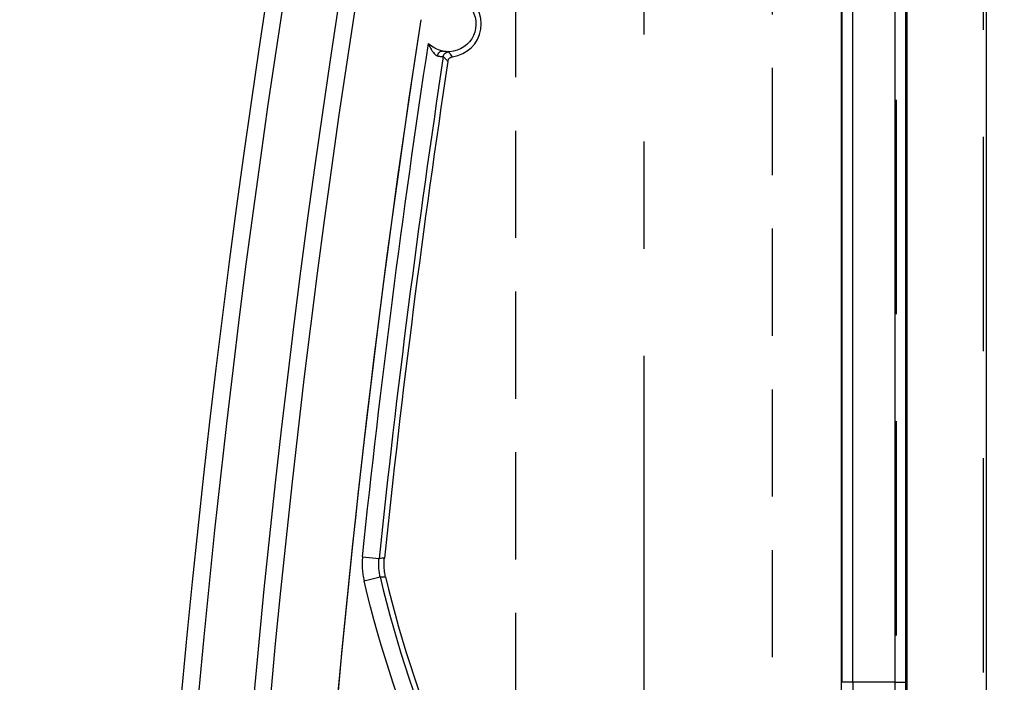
# Model space of a CAD drawing. Extents: x 2651 to 11825, y -3833 to 1075.
# Tile 215 of 256: x 4195 to 4218, y 112 to 127. Entities that reach past the tile are written whole.
import ezdxf

# ---------------------------------------------------------------- set-up
doc = ezdxf.new("R2010")
doc.units = 0
doc.header["$LTSCALE"] = 10
for name, pattern in [('CENTER', [2, 1.25, -0.25, 0.25, -0.25]), ('DASHED', [0.75, 0.5, -0.25]), ('HIDDEN', [0.375, 0.25, -0.125])]:
    doc.linetypes.add(name, pattern=pattern)
doc.layers.get('0').update_dxf_attribs({"linetype": 'CONTINUOUS'})
doc.layers.get('Defpoints').update_dxf_attribs({"linetype": 'CONTINUOUS'})
for name, color, linetype in [('1', 7, 'CONTINUOUS'), ('COOL', 150, 'HIDDEN'), ('DIM', 3, 'CONTINUOUS')]:
    doc.layers.add(name, color=color, linetype=linetype)
doc.styles.get("Standard").update_dxf_attribs({"font": 'romans.shx'})
doc.dimstyles.new('MM& INCH5', dxfattribs={"dimtxt": 5, "dimasz": 2.5, "dimexe": 1, "dimexo": 0.5, "dimtad": 0, "dimrnd": 1.38778e-17, "dimzin": 9, "dimdsep": 46, "dimtxsty": 'Standard', "dimblk": 'CLOSED', "dimcen": 0, "dimclrd": 3, "dimclre": 3, "dimclrt": 3, "dimazin": 2, "dimtfac": 0.75, "dimtofl": 0, "dimtmove": 0, "dimatfit": 3, "dimfxl": 0, "dimtolj": 1, "dimarcsym": 0})

# ---------------------------------------------------------------- blocks, each defined once
blk = doc.blocks.new('DSD')
at = {"layer": '1', "color": 6, "linetype": 'DASHED'}
for p, q in [((499.908, 459.883), (499.908, 509.019)), ((501.927, 509.019), (501.927, 460.933)), ((501.71, 495.113), (501.705, 495.113))]:
    blk.add_line(p, q, dxfattribs=at)
at = {"layer": '1', "color": 252, "linetype": 'Continuous'}
for p, q in [((501.692, 464.145), (501.692, 508.531)), ((499.831, 508.003), (499.831, 464.659)), ((501.71, 495.113), (501.71, 477.638)), ((501.969, 495.113), (501.71, 495.113)), ((501.969, 495.113), (502.947, 495.113)), ((501.969, 477.638), (501.969, 495.113)), ((502.947, 495.113), (502.947, 477.638)), ((502.947, 495.113), (503.206, 495.113)), ((503.206, 477.638), (503.206, 495.113)), ((514.366, 492.744), (513.988, 492.655)), ((514.402, 492.182), (514.015, 492.223))]:
    blk.add_line(p, q, dxfattribs=at)
at = {"layer": '1', "color": 7, "linetype": 'Continuous'}
blk.add_line((503.222, 464.844), (503.222, 508.076), dxfattribs=at)
at = {"layer": '1', "color": 252, "linetype": 'Continuous'}
for centre, radius, start, end in [((258.538, 518.994), 260.764, 351.21206, 8.78754), ((258.538, 518.994), 257.526, 351.21206, 8.78794), ((487.959, 486.516), 26.743, 13.2714, 54.9863), ((258.538, 518.994), 256.876, 351.38336, 354.01787)]:
    blk.add_arc(centre, radius, start, end, dxfattribs=at)
at = {"layer": '1', "color": 7, "linetype": 'Continuous', "extrusion": (0, 0, -1)}
for centre, radius, start, end in [((-258.538, 518.994), 261.153, 171.21206, 188.78794), ((-258.538, 518.994), 259.08, 171.21206, 188.78794), ((-512.4, 479.749), 0.648, 276.418, 102.0087), ((-512.4, 479.749), 0.648, 102.0087, 135.4131)]:
    blk.add_arc(centre, radius, start, end, dxfattribs=at)
at = {"layer": '1', "color": 252, "linetype": 'Continuous', "extrusion": (0, 0, -1)}
for centre, radius, start, end in [((-258.538, 518.994), 259.469, 171.21206, 188.78794), ((-487.959, 486.516), 27.132, 125.0137, 166.7286), ((-258.538, 518.994), 257.265, 185.98213, 188.67217)]:
    blk.add_arc(centre, radius, start, end, dxfattribs=at)
at = {"layer": '1', "color": 110, "linetype": 'Continuous'}
blk.add_arc((258.538, 518.994), 257.526, 351.21206, 0, dxfattribs=at)
at = {"layer": '1', "color": 7, "linetype": 'Continuous'}
for centre, radius, start, end in [((487.959, 486.516), 26.62, 13.3184, 54.4749), ((258.538, 518.994), 256.753, 351.40512, 354.0132), ((512.4, 479.749), 0.772, 97.6644, 243.8079)]:
    blk.add_arc(centre, radius, start, end, dxfattribs=at)
blk.add_ellipse((502.89, 495.113), major_axis=(0, 12.954), ratio=0.004451, start_param=4.712389, end_param=6.146594, dxfattribs=at)
at = {"layer": '1', "color": 252, "linetype": 'Continuous', "extrusion": (0, 0, -1)}
blk.add_ellipse((512.387, 480.528), major_axis=(0.0975, 0.0853), ratio=0.999984, start_param=0.869298, end_param=2.272295, dxfattribs=at)
at = {"layer": '1', "color": 7, "linetype": 'Continuous', "extrusion": (0, 0, -1)}
blk.add_ellipse((512.562, 480.509), major_axis=(-0.027, -0.127), ratio=0.659458, start_param=4.670772, end_param=6.277381, dxfattribs=at)
at = {"layer": '1', "color": 252, "linetype": 'Continuous'}
blk.add_rational_spline([(501.825, 508.326), (501.757, 508.326), (501.71, 502.853), (501.71, 495.113)], [1, 0.804737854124, 0.804737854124, 1], degree=3, dxfattribs=at)
blk.add_open_spline([(501.969, 495.113), (501.969, 495.394), (501.969, 495.967), (501.97, 496.839), (501.972, 497.737), (501.975, 498.655), (501.978, 499.586), (501.982, 500.522), (501.986, 501.455), (501.992, 502.375), (501.998, 503.272), (502.005, 504.132), (502.012, 504.945), (502.02, 505.695), (502.029, 506.369), (502.039, 506.953), (502.049, 507.432), (502.06, 507.789), (502.072, 508.022), (502.08, 508.052), (502.084, 508.067)], degree=3, knots=[0, 0, 0, 0, 0.041403, 0.084471, 0.129205, 0.175604, 0.223668, 0.273397, 0.324791, 0.377851, 0.432575, 0.488964, 0.547018, 0.606736, 0.668119, 0.731167, 0.795879, 0.862255, 0.930296, 1, 1, 1, 1], dxfattribs=at)
for points in [[(513.988, 492.655), (513.946, 492.653), (513.905, 492.651), (513.863, 492.648)], [(514.402, 492.182), (514.407, 492.23), (514.413, 492.324), (514.41, 492.465), (514.395, 492.605), (514.377, 492.698), (514.366, 492.744)], [(513.891, 492.215), (513.933, 492.217), (513.974, 492.22), (514.015, 492.223)], [(512.515, 480.508), (512.497, 480.528), (512.462, 480.567), (512.426, 480.605), (512.408, 480.623)], [(512.297, 480.514), (512.329, 480.477), (512.359, 480.438), (512.389, 480.398)]]:
    blk.add_open_spline(points, degree=3, dxfattribs=at)
at = {"layer": '1', "color": 7, "linetype": 'Continuous'}
for points in [[(513.863, 492.648), (513.872, 492.612), (513.886, 492.541), (513.897, 492.433), (513.9, 492.324), (513.895, 492.251), (513.891, 492.215)], [(513.988, 492.655), (513.996, 492.619), (514.01, 492.548), (514.021, 492.44), (514.024, 492.332), (514.019, 492.259), (514.015, 492.223)]]:
    blk.add_open_spline(points, degree=3, dxfattribs=at)
for points, knots in [([(512.408, 480.623), (512.407, 480.616), (512.404, 480.602), (512.399, 480.59), (512.394, 480.581), (512.392, 480.577), (512.389, 480.571), (512.383, 480.563), (512.376, 480.555), (512.369, 480.548), (512.365, 480.545), (512.361, 480.541), (512.352, 480.534), (512.343, 480.529), (512.335, 480.525), (512.33, 480.523), (512.324, 480.52), (512.314, 480.517), (512.304, 480.515), (512.297, 480.514)], [0, 0, 0, 0, 0.125, 0.25, 0.25, 0.3125, 0.3125, 0.375, 0.5, 0.5, 0.5625, 0.5625, 0.625, 0.75, 0.75, 0.8125, 0.8125, 0.875, 1, 1, 1, 1]), ([(512.39, 480.397), (512.395, 480.397), (512.399, 480.398), (512.404, 480.397), (512.409, 480.397), (512.413, 480.397), (512.418, 480.397), (512.423, 480.397), (512.427, 480.397), (512.446, 480.395), (512.463, 480.394), (512.476, 480.392), (512.481, 480.392), (512.491, 480.39), (512.506, 480.388), (512.523, 480.385), (512.535, 480.382)], [0, 0, 0, 0, 0.125, 0.25, 0.375, 0.375, 0.4375, 0.4375, 0.5, 0.625, 0.75, 0.75, 0.8125, 0.8125, 0.875, 1, 1, 1, 1]), ([(512.647, 480.496), (512.637, 480.498), (512.627, 480.5), (512.613, 480.503), (512.609, 480.503), (512.604, 480.504), (512.599, 480.505), (512.594, 480.505), (512.586, 480.506), (512.569, 480.508), (512.556, 480.508), (512.552, 480.508), (512.547, 480.508), (512.542, 480.508), (512.538, 480.508), (512.533, 480.508), (512.528, 480.508), (512.523, 480.508), (512.519, 480.506), (512.514, 480.508)], [0, 0, 0, 0, 0.125, 0.125, 0.1875, 0.1875, 0.21875, 0.21875, 0.25, 0.375, 0.5, 0.5, 0.5625, 0.5625, 0.625, 0.625, 0.75, 0.875, 1, 1, 1, 1]), ([(512.862, 480.203), (512.851, 480.23), (512.847, 480.242), (512.84, 480.257), (512.837, 480.264), (512.83, 480.279), (512.827, 480.287), (512.816, 480.309), (512.808, 480.323), (512.792, 480.351), (512.784, 480.365), (512.771, 480.385), (512.766, 480.392), (512.759, 480.401), (512.757, 480.405), (512.752, 480.411), (512.749, 480.415), (512.737, 480.43), (512.727, 480.441), (512.711, 480.457), (512.705, 480.462), (512.697, 480.469), (512.694, 480.472), (512.689, 480.475), (512.685, 480.478), (512.677, 480.483), (512.668, 480.489), (512.659, 480.492), (512.655, 480.494), (512.65, 480.495), (512.646, 480.496)], [0, 0, 0, 0, 0.125, 0.125, 0.1875, 0.1875, 0.25, 0.25, 0.375, 0.375, 0.5, 0.5, 0.5625, 0.5625, 0.59375, 0.59375, 0.625, 0.625, 0.75, 0.75, 0.8125, 0.8125, 0.84375, 0.84375, 0.875, 0.875, 0.9375, 0.96875, 0.96875, 1, 1, 1, 1])]:
    blk.add_open_spline(points, degree=3, knots=knots, dxfattribs=at)
blk = doc.blocks.new('*D183')
at = {"layer": 'Defpoints', "color": 0}
for p in [(4171.684, 387.642), (4446.684, 119.642), (4473.321, 119.642)]:
    blk.add_point(p, dxfattribs=at)
at = {"layer": 'DIM', "color": 3, "lineweight": -2}
blk.add_line((4447.184, 119.642), (4473.321, 119.642), dxfattribs=at)
at = {"layer": 'DIM', "color": 3, "insert": (4499.065, 119.642), "char_height": 5, "attachment_point": 5}
blk.add_mtext('\\A1;268 [10.551]', dxfattribs=at)
blk = doc.blocks.new('_Closed')
at = {"color": 0, "linetype": 'ByBlock', "lineweight": -2}
for p, q in [((-1, 0.1667), (0, 0)), ((-1, 0.1667), (-1, -0.1667)), ((0, 0), (-1, -0.1667)), ((0, 0), (-1, 0))]:
    blk.add_line(p, q, dxfattribs=at)
blk = doc.blocks.new('*D184')
at = {"layer": 'Defpoints', "color": 0}
for p in [(4171.684, 387.642), (4446.684, 12.642), (4473.321, 12.642)]:
    blk.add_point(p, dxfattribs=at)
at = {"layer": 'DIM', "color": 3, "lineweight": -2}
blk.add_line((4447.184, 12.642), (4473.321, 12.642), dxfattribs=at)
at = {"layer": 'DIM', "color": 3, "insert": (4499.065, 12.642), "char_height": 5, "attachment_point": 5}
blk.add_mtext('\\A1;375 [14.764]', dxfattribs=at)
blk = doc.blocks.new('*D185')
at = {"layer": 'Defpoints', "color": 0}
for p in [(4171.684, 387.642), (4446.684, 55.642), (4473.321, 55.642)]:
    blk.add_point(p, dxfattribs=at)
at = {"layer": 'DIM', "color": 3, "lineweight": -2}
blk.add_line((4447.184, 55.642), (4473.321, 55.642), dxfattribs=at)
at = {"layer": 'DIM', "color": 3, "insert": (4499.065, 55.642), "char_height": 5, "attachment_point": 5}
blk.add_mtext('\\A1;332 [13.071]', dxfattribs=at)
blk = doc.blocks.new('*D186')
at = {"layer": 'Defpoints', "color": 0}
for p in [(4171.684, 387.642), (4381.212, -22.358), (4473.321, -22.358)]:
    blk.add_point(p, dxfattribs=at)
at = {"layer": 'DIM', "color": 3, "lineweight": -2}
blk.add_line((4381.712, -22.358), (4473.321, -22.358), dxfattribs=at)
at = {"layer": 'DIM', "color": 3, "insert": (4499.065, -22.358), "char_height": 5, "attachment_point": 5}
blk.add_mtext('\\A1;410 [16.142]', dxfattribs=at)
blk = doc.blocks.new('*D187')
at = {"layer": 'Defpoints', "color": 0}
for p in [(4171.684, 387.642), (4274.104, -57.358), (4473.321, -57.358)]:
    blk.add_point(p, dxfattribs=at)
at = {"layer": 'DIM', "color": 3, "lineweight": -2}
blk.add_line((4274.604, -57.358), (4473.321, -57.358), dxfattribs=at)
at = {"layer": 'DIM', "color": 3, "insert": (4496.684, -57.358), "char_height": 5, "attachment_point": 5}
blk.add_mtext('\\A1;445 [17.52]', dxfattribs=at)
blk = doc.blocks.new('*D188')
at = {"layer": 'Defpoints', "color": 0}
for p in [(4171.684, 387.642), (4271.924, -104.358), (4473.321, -104.358)]:
    blk.add_point(p, dxfattribs=at)
at = {"layer": 'DIM', "color": 3, "lineweight": -2}
blk.add_line((4272.424, -104.358), (4473.321, -104.358), dxfattribs=at)
at = {"layer": 'DIM', "color": 3, "insert": (4496.684, -104.358), "char_height": 5, "attachment_point": 5}
blk.add_mtext('\\A1;492 [19.37]', dxfattribs=at)
blk = doc.blocks.new('*D189')
at = {"layer": 'Defpoints', "color": 0}
for p in [(4171.684, 387.642), (4285.884, -124.358), (4473.321, -124.358)]:
    blk.add_point(p, dxfattribs=at)
at = {"layer": 'DIM', "color": 3, "lineweight": -2}
blk.add_line((4286.384, -124.358), (4473.321, -124.358), dxfattribs=at)
at = {"layer": 'DIM', "color": 3, "insert": (4499.065, -124.358), "char_height": 5, "attachment_point": 5}
blk.add_mtext('\\A1;512 [20.157]', dxfattribs=at)
blk = doc.blocks.new('*D193')
at = {"layer": 'Defpoints', "color": 0}
for p in [(4171.684, 387.642), (4401.864, -82.358), (4473.321, -82.358)]:
    blk.add_point(p, dxfattribs=at)
at = {"layer": 'DIM', "color": 3, "lineweight": -2}
blk.add_line((4402.364, -82.358), (4473.321, -82.358), dxfattribs=at)
at = {"layer": 'DIM', "color": 3, "insert": (4499.065, -82.358), "char_height": 5, "attachment_point": 5}
blk.add_mtext('\\A1;470 [18.504]', dxfattribs=at)
blk = doc.blocks.new('*D199')
at = {"layer": 'Defpoints', "color": 0}
for p in [(4171.684, 387.642), (4256.684, -119.598), (4256.684, -149.953)]:
    blk.add_point(p, dxfattribs=at)
at = {"layer": 'DIM', "color": 3, "lineweight": -2}
blk.add_line((4256.684, -120.098), (4256.684, -149.953), dxfattribs=at)
at = {"layer": 'DIM', "color": 3, "insert": (4256.684, -170.935), "char_height": 5, "attachment_point": 5, "rotation": 90}
blk.add_mtext('\\A1;85 [3.346]', dxfattribs=at)
blk = doc.blocks.new('*D200')
at = {"layer": 'Defpoints', "color": 0}
for p in [(4171.684, 387.642), (4278.684, -131.558), (4278.684, -149.953)]:
    blk.add_point(p, dxfattribs=at)
at = {"layer": 'DIM', "color": 3, "lineweight": -2}
blk.add_line((4278.684, -132.058), (4278.684, -149.953), dxfattribs=at)
at = {"layer": 'DIM', "color": 3, "insert": (4278.684, -172.959), "char_height": 5, "attachment_point": 5, "rotation": 90}
blk.add_mtext('\\A1;107 [4.213]', dxfattribs=at)
blk = doc.blocks.new('*D201')
at = {"layer": 'Defpoints', "color": 0}
for p in [(4171.684, 387.642), (4296.684, -137.358), (4296.684, -149.953)]:
    blk.add_point(p, dxfattribs=at)
at = {"layer": 'DIM', "color": 3, "lineweight": -2}
blk.add_line((4296.684, -137.858), (4296.684, -149.953), dxfattribs=at)
at = {"layer": 'DIM', "color": 3, "insert": (4296.684, -172.959), "char_height": 5, "attachment_point": 5, "rotation": 90}
blk.add_mtext('\\A1;125 [4.921]', dxfattribs=at)
blk = doc.blocks.new('*D202')
at = {"layer": 'Defpoints', "color": 0}
for p in [(4171.684, 387.642), (4246.684, -84.778), (4246.684, -149.953)]:
    blk.add_point(p, dxfattribs=at)
at = {"layer": 'DIM', "color": 3, "lineweight": -2}
blk.add_line((4246.684, -85.278), (4246.684, -149.953), dxfattribs=at)
at = {"layer": 'DIM', "color": 3, "insert": (4246.684, -170.935), "char_height": 5, "attachment_point": 5, "rotation": 90}
blk.add_mtext('\\A1;75 [2.953]', dxfattribs=at)
blk = doc.blocks.new('*D203')
at = {"layer": 'Defpoints', "color": 0}
for p in [(4171.684, 387.642), (4368.684, -115.538), (4368.684, -149.953)]:
    blk.add_point(p, dxfattribs=at)
at = {"layer": 'DIM', "color": 3, "lineweight": -2}
blk.add_line((4368.684, -116.038), (4368.684, -149.953), dxfattribs=at)
at = {"layer": 'DIM', "color": 3, "insert": (4368.684, -172.959), "char_height": 5, "attachment_point": 5, "rotation": 90}
blk.add_mtext('\\A1;197 [7.756]', dxfattribs=at)

msp = doc.modelspace()

# ---------------------------------------------------------------- linework, layer by layer
at = {"layer": 'COOL', "color": 1, "linetype": 'CENTER'}
msp.add_line((4209.484, -113.358), (4209.478, 677.374), dxfattribs=at)
at = {"layer": 'COOL'}
msp.add_lwpolyline([(4212.485, -101.64), (4212.478, 675.642), (4209.478, 677.374), (4206.478, 675.642), (4206.485, -101.64)], dxfattribs=at)

# ---------------------------------------------------------------- block references
at = {"layer": 'DIM', "rotation": 180}
msp.add_blockref('DSD', (4717.309, 606.636), dxfattribs=at)

# ---------------------------------------------------------------- dimensions: what is measured, and where the dimension line sits
at = {"layer": 'DIM'}
for feature_location, offset, dtype, picture, middle in [((4446.684, 119.642), (26.637, 0), 0, '*D183', (4499.065, 119.642)), ((4446.684, 12.642), (26.637, 0), 0, '*D184', (4499.065, 12.642)), ((4446.684, 55.642), (26.637, 0), 0, '*D185', (4499.065, 55.642)), ((4381.212, -22.358), (92.109, 0), 0, '*D186', (4499.065, -22.358)), ((4274.104, -57.358), (199.217, 0), 0, '*D187', (4496.684, -57.358)), ((4271.924, -104.358), (201.397, 0), 0, '*D188', (4496.684, -104.358)), ((4285.884, -124.358), (187.437, 0), 0, '*D189', (4499.065, -124.358)), ((4401.864, -82.358), (71.457, 0), 0, '*D193', (4499.065, -82.358)), ((4256.684, -119.598), (0, -30.355), 1, '*D199', (4256.684, -170.935)), ((4278.684, -131.558), (0, -18.395), 1, '*D200', (4278.684, -172.959)), ((4296.684, -137.358), (0, -12.595), 1, '*D201', (4296.684, -172.959)), ((4246.684, -84.778), (0, -65.175), 1, '*D202', (4246.684, -170.935)), ((4368.684, -115.538), (0, -34.415), 1, '*D203', (4368.684, -172.959))]:
    dim = msp.add_ordinate_dim(feature_location=feature_location, offset=offset, dtype=dtype, origin=(4171.684, 387.642), dimstyle='MM& INCH5', dxfattribs=at)
    dim.commit()
    dim.dimension.update_dxf_attribs({"geometry": picture, "text_midpoint": middle})

doc.saveas('drawing.dxf')
